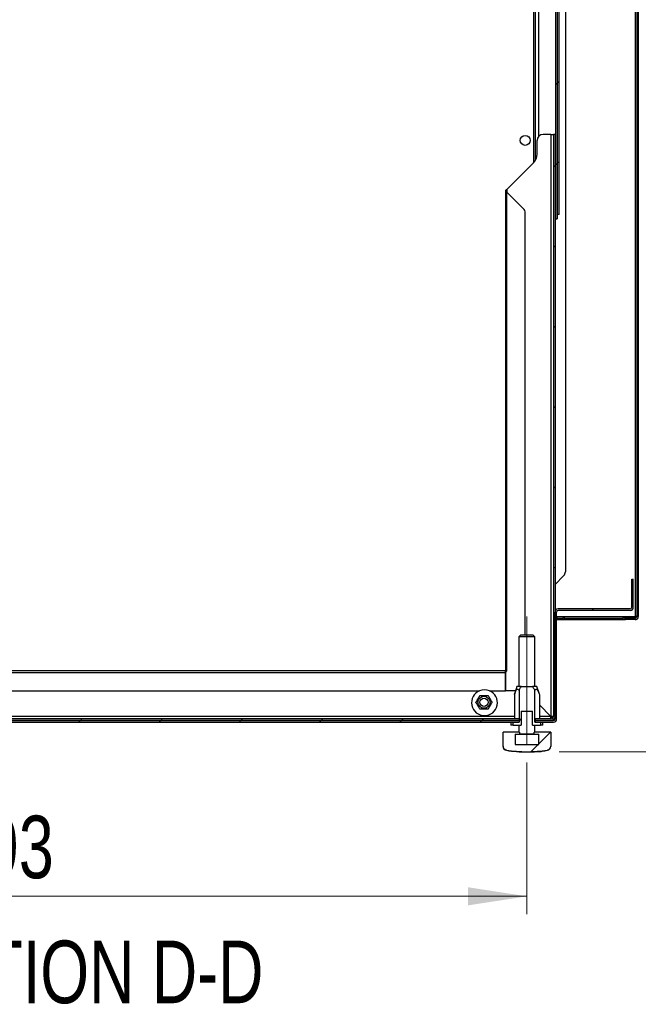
# Paper-space layout 'Specification Drawing' of a CAD drawing. Header units: millimetres. Extents: x 0 to 420, y 0 to 297.
# Tile 17 of 36: x 93 to 128, y 171 to 226. Entities that reach past the tile are written whole.
import ezdxf

# ---------------------------------------------------------------- set-up
doc = ezdxf.new("R2010")
doc.units = ezdxf.units.MM
doc.layers.add('BOARDER', color=7, linetype='Continuous', lineweight=25)
doc.styles.add('SLDTEXTSTYLE1', font='TXT', dxfattribs={"width": 0.75})
doc.styles.add('SLDTEXTSTYLE4', font='TXT', dxfattribs={"width": 0.692308})
doc.dimstyles.new('SLDDIMSTYLE3', dxfattribs={"dimtxt": 3.5, "dimasz": 3.302, "dimexe": 0, "dimexo": 0.0625, "dimgap": 0.875, "dimtad": 1, "dimlfac": 9, "dimrnd": 1e-09, "dimzin": 12, "dimdsep": 46, "dimtxsty": 'SLDTEXTSTYLE1', "dimsah": 1, "dimcen": 0.09, "dimadec": 0, "dimazin": 3, "dimtfac": 1, "dimtofl": 0, "dimtmove": 0, "dimatfit": 3, "dimfxl": 0, "dimfrac": 2, "dimtolj": 1, "dimtzin": 12, "dimarcsym": 0})
doc.dimstyles.new('SLDDIMSTYLE4', dxfattribs={"dimtxt": 3.5, "dimasz": 3.302, "dimexe": 0, "dimexo": 0.0625, "dimgap": 0.875, "dimtad": 1, "dimdec": 0, "dimlfac": 9, "dimrnd": 1e-09, "dimzin": 12, "dimdsep": 46, "dimtxsty": 'SLDTEXTSTYLE1', "dimsah": 1, "dimcen": 0.09, "dimadec": 0, "dimazin": 3, "dimtfac": 1, "dimtdec": 0, "dimtofl": 0, "dimtmove": 0, "dimatfit": 3, "dimfxl": 0, "dimfrac": 2, "dimtolj": 1, "dimtzin": 12, "dimarcsym": 0})

# ---------------------------------------------------------------- blocks, each defined once
blk = doc.blocks.new('_D')
at = {"color": 7, "linetype": 'Continuous', "lineweight": 0}
for p, q in [((126.379, 276.361), (140.585, 276.361)), ((139.585, 276.361), (139.585, 184.916)), ((123.628, 184.916), (140.585, 184.916))]:
    blk.add_line(p, q, dxfattribs=at)
at = {"color": 7, "linetype": 'Continuous', "lineweight": 18}
for points in [[(139.585, 276.361), (139.077, 273.059), (140.093, 273.059)], [(139.585, 184.916), (140.093, 188.218), (139.077, 188.218)]]:
    blk.add_solid(points, dxfattribs=at)
at = {"color": 7, "linetype": 'Continuous', "lineweight": 18, "char_height": 3.5, "attachment_point": 1, "rotation": 90}
for s, insert, style in [('Machine Height', (135.068, 215.89), 'SLDTEXTSTYLE1'), ('820 to 850 mm', (140.624, 217.58), 'SLDTEXTSTYLE4')]:
    blk.add_mtext(s, dxfattribs=dict(at, insert=insert, style=style))
blk = doc.blocks.new('_D_3')
at = {"color": 7, "linetype": 'Continuous', "lineweight": 0}
for p, q in [((67.02, 184.307), (67.02, 175.83)), ((121.828, 184.313), (121.828, 175.83)), ((121.828, 176.83), (67.02, 176.83))]:
    blk.add_line(p, q, dxfattribs=at)
at = {"color": 7, "linetype": 'Continuous', "lineweight": 18}
for points in [[(67.02, 176.83), (70.322, 176.322), (70.322, 177.338)], [(121.828, 176.83), (118.526, 177.338), (118.526, 176.322)]]:
    blk.add_solid(points, dxfattribs=at)
at = {"color": 7, "linetype": 'Continuous', "lineweight": 18, "insert": (89.509, 181.342), "char_height": 3.5, "attachment_point": 1, "style": 'SLDTEXTSTYLE1'}
blk.add_mtext('493', dxfattribs=at)

psp = doc.layouts.new('Specification Drawing')

# ---------------------------------------------------------------- hatches: boundary and pattern name
at = {"layer": 'BOARDER', "linetype": 'Continuous', "lineweight": 18}
h = psp.add_hatch(dxfattribs=at)
h.set_pattern_fill('ANSI31', color=256, style=0)
edge = h.paths.add_edge_path(flags=0)
edge.add_line((127.8773, 192.3902), (127.3329, 192.3902))
edge.add_line((127.3329, 192.3902), (127.3329, 192.3013))
edge.add_line((127.3329, 192.3013), (127.8773, 192.3013))
edge.add_arc((127.8773, 192.4791), 0.1778, 270, 360)
edge.add_line((128.0551, 192.4791), (128.0551, 275.6791))
edge.add_arc((127.8773, 275.6791), 0.1778, 0, 90)
edge.add_line((127.8773, 275.8569), (127.1107, 275.8569))
edge.add_line((127.1107, 275.8569), (127.1107, 275.768))
edge.add_line((127.1107, 275.768), (127.8773, 275.768))
edge.add_arc((127.8773, 275.6791), 0.0889, 0, 90, ccw=False)
edge.add_line((127.9662, 275.6791), (127.9662, 192.4791))
edge.add_arc((127.8773, 192.4791), 0.0889, 270, 360, ccw=False)
h = psp.add_hatch(dxfattribs=at)
h.set_pattern_fill('ANSI31', color=256, style=0)
h.paths.add_polyline_path([(123.5107, 214.7186), (123.5107, 215.3407), (123.5107, 268.2867), (123.4218, 268.2867), (123.4218, 215.3407), (123.4218, 214.7186)], flags=0)
h = psp.add_hatch(dxfattribs=at)
h.set_pattern_fill('ANSI31', color=256, style=0)
h.paths.add_polyline_path([(123.6329, 214.9509), (123.6329, 268.3145), (123.544, 268.3145), (123.544, 214.9509)], flags=0)
h = psp.add_hatch(dxfattribs=at)
h.set_pattern_fill('ANSI32', color=256, angle=3e-322, style=0)
edge = h.paths.add_edge_path(flags=0)
edge.add_arc((121.7329, 219.1014), 0.2778, 0, 360)
h = psp.add_hatch(dxfattribs=at)
h.set_pattern_fill('ANSI31', color=256, style=0)
edge = h.paths.add_edge_path(flags=0)
edge.add_line((123.3995, 219.4348), (123.3107, 219.4348))
edge.add_line((123.3107, 219.4348), (123.3107, 186.8903))
edge.add_arc((123.1662, 186.8903), 0.1444, 270, 360, ccw=False)
edge.add_line((123.1662, 186.7459), (122.3162, 186.7459))
edge.add_line((122.3162, 186.7459), (122.3162, 186.657))
edge.add_line((122.3162, 186.657), (123.1662, 186.657))
edge.add_arc((123.1662, 186.8903), 0.2333, 270, 360)
edge.add_line((123.3995, 186.8903), (123.3995, 219.4348))
h = psp.add_hatch(dxfattribs=at)
h.set_pattern_fill('ANSI31', color=256, style=0)
edge = h.paths.add_edge_path(flags=0)
edge.add_arc((127.5995, 192.9903), 0.1778, 270, 360)
edge.add_line((127.7773, 192.9903), (127.7773, 194.5681))
edge.add_line((127.7773, 194.5681), (127.6884, 194.5681))
edge.add_line((127.6884, 194.5681), (127.6884, 192.9903))
edge.add_arc((127.5995, 192.9903), 0.0889, 270, 360, ccw=False)
edge.add_line((127.5995, 192.9014), (123.5773, 192.9014))
edge.add_arc((123.5773, 192.7237), 0.1778, 90, 180)
edge.add_line((123.3995, 192.7237), (123.3995, 186.7459))
edge.add_arc((123.3107, 186.7459), 0.0889, 270, 360, ccw=False)
edge.add_line((123.3107, 186.657), (122.3013, 186.657))
edge.add_line((122.3013, 186.657), (122.3013, 186.5681))
edge.add_line((122.3013, 186.5681), (123.3107, 186.5681))
edge.add_arc((123.3107, 186.7459), 0.1778, 270, 360)
edge.add_line((123.4884, 186.7459), (123.4884, 192.7237))
edge.add_arc((123.5773, 192.7237), 0.0889, 90, 180, ccw=False)
edge.add_line((123.5773, 192.8125), (127.5995, 192.8125))
h = psp.add_hatch(dxfattribs=at)
h.set_pattern_fill('ANSI32', color=256, angle=3e-322, style=0)
edge = h.paths.add_edge_path(flags=0)
edge.add_line((122.1456, 188.5681), (121.5042, 188.5681))
edge.add_spline(control_points=[(121.5042, 188.5681), (121.4802, 188.5255), (121.4576, 188.4821), (121.4358, 188.4383), (121.4191, 188.4049), (121.4029, 188.3711), (121.3871, 188.3373)], knot_values=[0.0249782, 0.0249782, 0.0249782, 0.0249782, 0.0263141, 0.0263141, 0.0263141, 0.0273344, 0.0273344, 0.0273344, 0.0273344], weights=[1, 1, 1, 1, 1, 1, 1], degree=3, periodic=0)
edge.add_line((121.3871, 188.3373), (121.3871, 186.5681))
edge.add_line((121.3871, 186.5681), (121.0599, 186.5681))
edge.add_line((121.0599, 186.5681), (121.0599, 186.4014))
edge.add_line((121.0599, 186.4014), (121.5029, 186.4014))
edge.add_line((121.5029, 186.4014), (121.5029, 187.1792))
edge.add_line((121.5029, 187.1792), (122.147, 187.1792))
edge.add_line((122.147, 187.1792), (122.147, 186.4014))
edge.add_line((122.147, 186.4014), (122.5899, 186.4014))
edge.add_line((122.5899, 186.4014), (122.5899, 186.5681))
edge.add_line((122.5899, 186.5681), (122.2628, 186.5681))
edge.add_line((122.2628, 186.5681), (122.2628, 188.3373))
edge.add_spline(control_points=[(122.2628, 188.3373), (122.2505, 188.3635), (122.238, 188.3897), (122.2253, 188.4157), (122.2, 188.4671), (122.1737, 188.5181), (122.1456, 188.5681)], knot_values=[0.0142591, 0.0142591, 0.0142591, 0.0142591, 0.0150397, 0.0150397, 0.0150397, 0.0165853, 0.0165853, 0.0165853, 0.0165853], weights=[1, 1, 1, 1, 1, 1, 1], degree=3, periodic=0)
h = psp.add_hatch(dxfattribs=at)
h.set_pattern_fill('ANSI31', color=256, style=0)
h.paths.add_polyline_path([(121.3867, 186.5681), (121.3867, 186.657), (67.468, 186.657), (67.468, 186.5681)], flags=0)
h = psp.add_hatch(dxfattribs=at)
h.set_pattern_fill('ANSI31', color=256, style=0)
h.paths.add_polyline_path([(121.4273, 186.657), (121.4273, 186.7459), (67.4829, 186.7459), (67.4829, 186.657)], flags=0)
h = psp.add_hatch(dxfattribs=at)
h.set_pattern_fill('ANSI31', color=256, style=0)
edge = h.paths.add_edge_path(flags=0)
edge.add_arc((121.8249, 191.9014), 6.9853, 260.54469, 279.45531)
edge.add_spline(control_points=[(122.9725, 185.011), (122.9929, 185.0144), (123.0131, 185.0208), (123.0318, 185.0297), (123.0458, 185.0364), (123.0591, 185.0446), (123.0713, 185.054), (123.0911, 185.0692), (123.1085, 185.088), (123.1221, 185.1089), (123.1357, 185.1298), (123.1459, 185.1533), (123.1518, 185.1775), (123.1561, 185.1948), (123.1583, 185.2128), (123.1583, 185.2307)], knot_values=[0.0115448, 0.0115448, 0.0115448, 0.0115448, 0.012105, 0.012105, 0.012105, 0.0125186, 0.0125186, 0.0125186, 0.0131914, 0.0131914, 0.0131914, 0.0138642, 0.0138642, 0.0138642, 0.0143459, 0.0143459, 0.0143459, 0.0143459], weights=[1, 1, 1, 1, 1, 1, 1, 1, 1, 1, 1, 1, 1, 1, 1, 1], degree=3, periodic=0)
edge.add_line((123.1583, 185.2307), (123.1583, 186.0125))
edge.add_line((123.1583, 186.0125), (122.2354, 186.0125))
edge.add_line((122.2354, 186.0125), (122.2354, 185.9014))
edge.add_line((122.2354, 185.9014), (121.4144, 185.9014))
edge.add_line((121.4144, 185.9014), (121.4144, 186.0125))
edge.add_line((121.4144, 186.0125), (120.4916, 186.0125))
edge.add_line((120.4916, 186.0125), (120.4916, 185.2307))
edge.add_spline(control_points=[(120.4916, 185.2307), (120.4916, 185.2231), (120.492, 185.2154), (120.4928, 185.2078), (120.4953, 185.183), (120.5022, 185.1582), (120.5129, 185.1356), (120.5235, 185.113), (120.5382, 185.0919), (120.5557, 185.0742), (120.5732, 185.0564), (120.594, 185.0414), (120.6164, 185.0305), (120.6305, 185.0236), (120.6453, 185.0183), (120.6604, 185.0145), (120.666, 185.0131), (120.6717, 185.0119), (120.6774, 185.011)], knot_values=[0.0098749, 0.0098749, 0.0098749, 0.0098749, 0.0100797, 0.0100797, 0.0100797, 0.0107543, 0.0107543, 0.0107543, 0.0114286, 0.0114286, 0.0114286, 0.0121017, 0.0121017, 0.0121017, 0.0125191, 0.0125191, 0.0125191, 0.0126738, 0.0126738, 0.0126738, 0.0126738], weights=[1, 1, 1, 1, 1, 1, 1, 1, 1, 1, 1, 1, 1, 1, 1, 1, 1, 1, 1], degree=3, periodic=0)
h = psp.add_hatch(dxfattribs=at)
h.set_pattern_fill('ANSI31', color=256, style=0)
h.paths.add_polyline_path([(121.1674, 185.9014), (121.1674, 185.3125), (122.4882, 185.3125), (122.4882, 185.9014)], flags=0)

# ---------------------------------------------------------------- linework, layer by layer
at = {"color": 7, "linetype": 'Continuous', "lineweight": 25}
for p, q in [((127.8773, 275.7569), (127.8773, 192.4791)), ((127.9662, 275.6791), (127.9662, 192.4791)), ((128.0551, 275.6791), (128.0551, 192.4791)), ((122.3107, 217.9911), (122.3107, 268.2137)), ((123.4218, 268.2867), (123.4218, 215.3407)), ((123.5107, 268.2867), (123.5107, 215.3407)), ((123.544, 214.9509), (123.544, 268.3145)), ((123.6329, 214.9509), (123.6329, 268.3145)), ((123.9773, 267.6328), (123.9773, 194.9839)), ((123.1662, 219.4348), (122.7329, 219.4348)), ((123.1662, 219.4348), (123.1662, 186.8919)), ((123.1662, 219.4348), (123.3107, 219.4348)), ((123.3995, 219.4348), (123.3107, 219.4348)), ((123.3107, 219.4348), (123.3107, 186.8903)), ((123.3995, 219.4348), (123.3995, 186.8903)), ((122.3995, 218.3237), (122.3995, 219.1014)), ((120.7107, 216.3586), (122.2043, 217.8522)), ((120.6215, 216.2815), (120.6215, 189.4363)), ((120.7107, 216.3586), (120.7107, 216.2043)), ((120.7107, 189.4363), (120.7107, 216.2043)), ((120.7107, 216.2043), (121.6352, 215.2797)), ((123.4218, 215.3407), (123.4218, 214.7186)), ((123.5107, 215.3407), (123.5107, 214.7186)), ((121.7329, 191.457), (121.7329, 215.044)), ((123.6329, 214.9509), (123.544, 214.9509)), ((123.4218, 214.7186), (123.5107, 214.7186)), ((123.3995, 194.2681), (123.8797, 194.7482)), ((127.6884, 192.9903), (127.6884, 194.5681)), ((127.6884, 194.5681), (127.7773, 194.5681)), ((127.7773, 192.9903), (127.7773, 194.5681)), ((123.3995, 186.7459), (123.3995, 192.7237)), ((123.4884, 186.7459), (123.4884, 192.7237)), ((127.5995, 192.9014), (123.5773, 192.9014)), ((127.5995, 192.8125), (123.5773, 192.8125)), ((123.5372, 192.3902), (123.4884, 192.3902)), ((123.4884, 192.3013), (123.5372, 192.3013)), ((123.5372, 192.3013), (123.5372, 192.3902)), ((123.5372, 192.3902), (123.8285, 192.3902)), ((123.5372, 192.3013), (123.8285, 192.3013)), ((123.8285, 192.3902), (123.8285, 192.3013)), ((123.9464, 192.3902), (123.8285, 192.3902)), ((123.8285, 192.3013), (123.9464, 192.3013)), ((123.9464, 192.3013), (123.9464, 192.3902)), ((123.9464, 192.3902), (127.1646, 192.3902)), ((123.9464, 192.3013), (127.1646, 192.3013)), ((127.1646, 192.3902), (127.1646, 192.3013)), ((127.3313, 192.3902), (127.1646, 192.3902)), ((127.1646, 192.3013), (127.3313, 192.3013)), ((127.3313, 192.3013), (127.3313, 192.3902)), ((127.3313, 192.3902), (127.3329, 192.3902)), ((127.3313, 192.3013), (127.3329, 192.3013)), ((127.3329, 192.3902), (127.3329, 192.3013)), ((127.8773, 192.3902), (127.3329, 192.3902)), ((127.8773, 192.3013), (127.3329, 192.3013)), ((127.9662, 192.4791), (127.8773, 192.4791)), ((121.4916, 191.457), (121.3805, 191.3459)), ((121.3805, 191.3459), (121.3805, 188.5681)), ((122.2694, 191.3459), (121.3805, 191.3459)), ((121.4916, 191.457), (122.1583, 191.457)), ((122.2694, 191.3459), (122.1583, 191.457)), ((122.2694, 188.5681), (122.2694, 191.3459)), ((120.6218, 189.435), (68.2884, 189.435)), ((120.7107, 189.4363), (120.6215, 189.4363)), ((120.6218, 189.3459), (120.6218, 189.435)), ((120.622, 189.3459), (120.622, 189.4348)), ((120.7093, 189.4348), (120.622, 189.4348)), ((120.6329, 189.3459), (120.7107, 189.4363)), ((68.2884, 189.3459), (120.6218, 189.3459)), ((120.6218, 189.3459), (120.6218, 188.3237)), ((120.6218, 189.3459), (120.622, 189.3459)), ((120.6329, 188.3237), (120.6329, 189.3459)), ((69.7329, 188.3237), (119.1773, 188.3237)), ((119.7329, 188.3237), (120.6218, 188.3237)), ((121.1907, 188.3237), (120.6329, 188.3237)), ((121.2701, 188.5681), (121.1257, 188.1237)), ((121.5042, 188.5681), (121.2701, 188.5681)), ((121.3871, 188.3373), (121.3871, 186.5681)), ((121.5042, 188.5681), (122.1456, 188.5681)), ((122.3797, 188.5681), (122.1456, 188.5681)), ((122.2628, 186.5681), (122.2628, 188.3373)), ((122.522, 188.1303), (122.3797, 188.5681)), ((121.1257, 188.1237), (121.1257, 186.7459)), ((122.5242, 188.1237), (122.5242, 186.7459)), ((123.1662, 186.8919), (122.5242, 187.5339)), ((122.5242, 187.5308), (123.1646, 186.8903)), ((67.468, 186.657), (121.3867, 186.657)), ((121.4273, 186.7459), (67.4829, 186.7459)), ((121.4273, 186.657), (67.4829, 186.657)), ((121.3867, 186.657), (121.3867, 186.5681)), ((121.4273, 186.7459), (121.4273, 186.657)), ((121.5029, 187.1792), (122.147, 187.1792)), ((121.5029, 187.1792), (121.5029, 186.4014)), ((122.147, 186.4014), (122.147, 187.1792)), ((122.3013, 186.5681), (122.3013, 186.657)), ((122.3013, 186.657), (123.3107, 186.657)), ((122.3162, 186.657), (122.3162, 186.7459)), ((123.1662, 186.7459), (122.3162, 186.7459)), ((123.1662, 186.657), (122.3162, 186.657)), ((123.1647, 186.8853), (123.2668, 186.7867)), ((123.2698, 186.7897), (123.1712, 186.8919)), ((67.468, 186.5681), (121.3867, 186.5681)), ((120.936, 186.5681), (120.936, 186.4014)), ((121.0599, 186.4014), (120.936, 186.4014)), ((121.0599, 186.4014), (121.0599, 186.5681)), ((121.0599, 186.5681), (121.3871, 186.5681)), ((121.0599, 186.4014), (121.5029, 186.4014)), ((121.3805, 186.4014), (121.3805, 186.0125)), ((122.147, 186.4014), (122.5899, 186.4014)), ((122.2628, 186.5681), (122.5899, 186.5681)), ((122.2694, 186.0125), (122.2694, 186.4014)), ((122.3013, 186.5681), (123.3107, 186.5681)), ((122.5899, 186.5681), (122.5899, 186.4014)), ((122.7138, 186.4014), (122.5899, 186.4014)), ((122.7138, 186.4014), (122.7138, 186.5681)), ((120.4916, 185.2307), (120.4916, 186.0125)), ((121.4144, 186.0125), (120.4916, 186.0125)), ((121.1674, 185.9014), (121.1674, 185.3125)), ((121.1674, 185.9014), (122.4882, 185.9014)), ((121.4144, 186.0125), (121.4144, 185.9014)), ((122.2354, 185.9014), (121.4144, 185.9014)), ((122.2354, 185.9014), (122.2354, 186.0125)), ((123.1583, 186.0125), (122.2354, 186.0125)), ((122.4882, 185.3125), (122.4882, 185.9014)), ((123.1583, 186.0125), (123.1583, 185.2307)), ((120.4916, 185.2153), (120.4916, 185.2307)), ((121.1674, 185.3125), (122.4882, 185.3125)), ((123.1583, 185.2307), (123.1583, 185.2153))]:
    psp.add_line(p, q, dxfattribs=at)
at = {"color": 8, "linetype": 'Continuous', "lineweight": 25}
for p, q in [((122.2218, 217.8704), (122.2218, 268.7692)), ((122.4884, 219.3281), (122.4884, 268.2137)), ((120.7107, 216.3586), (120.7107, 216.2043)), ((123.4884, 192.4791), (127.8773, 192.4791)), ((121.1257, 186.8903), (67.7195, 186.8903)), ((123.1646, 186.8903), (122.5242, 186.8903)), ((120.6774, 185.011), (120.6774, 184.9961)), ((122.9725, 184.9961), (122.9725, 185.011))]:
    psp.add_line(p, q, dxfattribs=at)
at = {"color": 7, "linetype": 'Continuous', "lineweight": 18}
for p, q in [((121.8278, 185.3125), (121.8278, 192.4789)), ((121.8249, 184.9161), (122.6279, 184.9161))]:
    psp.add_line(p, q, dxfattribs=at)
at = {"color": 7, "linetype": 'Continuous', "lineweight": 25}
for centre, radius in [((121.7329, 219.1014), 0.2778), ((119.4273, 187.6792), 0.3368), ((119.4273, 187.6792), 0.2297)]:
    psp.add_circle(centre, radius, dxfattribs=at)
for centre, radius, start, end in [((122.7329, 219.1014), 0.3333, 90, 180), ((121.7329, 218.3237), 0.6667, 315, 0), ((121.3995, 215.044), 0.3333, 0, 45), ((123.644, 194.9839), 0.3333, 315, 0), ((123.5773, 192.7237), 0.1778, 90, 180), ((123.5773, 192.7237), 0.0889, 90, 180), ((127.5995, 192.9903), 0.0889, 270, 0), ((127.5995, 192.9903), 0.1778, 270, 0), ((127.8773, 192.4791), 0.0889, 270, 360), ((127.8773, 192.4791), 0.1778, 270, 0), ((119.4551, 187.657), 0.7222, 112.61986, 67.38014), ((119.4551, 187.657), 0.7222, 67.38014, 112.61986), ((123.1662, 186.8903), 0.2333, 270, 0), ((123.1662, 186.8903), 0.1444, 270, 0), ((123.3107, 186.7459), 0.0889, 270, 0), ((123.3107, 186.7459), 0.1778, 270, 0), ((120.7138, 185.2153), 0.2222, 180, 260.56466), ((121.8249, 191.9014), 6.9853, 260.54469, 279.45531), ((121.8249, 191.9014), 7, 260.56466, 270.00237), ((121.8249, 191.9014), 7, 270.00237, 279.43534), ((122.936, 185.2153), 0.2222, 279.43534, 0)]:
    psp.add_arc(centre, radius, start, end, dxfattribs=at)
for points, knots in [([(120.7107, 216.3586), (120.7007, 216.3531), (120.6793, 216.3414), (120.6504, 216.3232), (120.629, 216.3043), (120.6196, 216.2854), (120.6236, 216.2664), (120.6403, 216.2475), (120.6674, 216.2286), (120.6929, 216.2141), (120.7075, 216.2061), (120.7107, 216.2043)], [0, 0, 0, 0, 0.1067419, 0.229414, 0.3521165, 0.4748189, 0.5975213, 0.7202235, 0.8429257, 0.9656277, 1, 1, 1, 1]), ([(127.8773, 192.4791), (127.8772, 192.4551), (127.877, 192.4223), (127.8768, 192.3966), (127.8768, 192.3897)], [0, 0, 0, 0, 0.729605, 1, 1, 1, 1]), ([(121.1257, 188.1237), (121.1323, 188.1433), (121.1604, 188.2274), (121.2034, 188.3328), (121.2615, 188.4019), (121.301, 188.4163), (121.3383, 188.4019), (121.3665, 188.3705), (121.3822, 188.3452), (121.3871, 188.3373)], [0, 0, 0, 0, 0.1075642, 0.4599541, 0.6053054, 0.7112488, 0.8169777, 0.9429356, 1, 1, 1, 1]), ([(121.3871, 188.3373), (121.403, 188.3711), (121.4399, 188.4491), (121.481, 188.5251), (121.5042, 188.5681)], [0, 0, 0, 0, 0.4333791, 1, 1, 1, 1]), ([(122.1456, 188.5681), (122.1728, 188.5176), (122.2136, 188.4416), (122.2504, 188.3635), (122.2628, 188.3373)], [0, 0, 0, 0, 0.6641689, 1, 1, 1, 1]), ([(122.2628, 188.3373), (122.2733, 188.3535), (122.2958, 188.3883), (122.3366, 188.4167), (122.3812, 188.4076), (122.432, 188.3529), (122.48, 188.2529), (122.51, 188.165), (122.5242, 188.1237)], [0, 0, 0, 0, 0.1200876, 0.2581247, 0.3794216, 0.5163068, 0.7726251, 1, 1, 1, 1]), ([(118.9783, 187.6792), (118.9793, 187.681), (118.9816, 187.685), (119.0015, 187.7194), (119.0335, 187.7749), (119.0658, 187.8308), (119.0964, 187.8839), (119.1257, 187.9346), (119.1571, 187.9889), (119.1823, 188.0327), (119.1995, 188.0624), (119.2017, 188.0662), (119.2028, 188.0681)], [0, 0, 0, 0, 0.1032625, 0.2280154, 0.3467682, 0.4533376, 0.4998215, 0.5940504, 0.6880743, 0.7858598, 0.8945808, 1, 1, 1, 1]), ([(119.2028, 188.0681), (119.2054, 188.0681), (119.2107, 188.0681), (119.2527, 188.0681), (119.3158, 188.0681), (119.3915, 188.0681), (119.4649, 188.0681), (119.5302, 188.0681), (119.5865, 188.0681), (119.6299, 188.0681), (119.6497, 188.0681), (119.6513, 188.0681), (119.6518, 188.0681)], [0, 0, 0, 0, 0.11615865, 0.23248716, 0.35056996, 0.45666567, 0.55063674, 0.63999083, 0.73341504, 0.83635565, 0.9501902, 1, 1, 1, 1]), ([(119.6518, 188.0681), (119.6532, 188.0658), (119.6558, 188.0613), (119.6768, 188.0249), (119.7083, 187.9702), (119.7462, 187.9046), (119.7829, 187.8411), (119.8156, 187.7845), (119.8437, 187.7358), (119.8654, 187.6982), (119.8753, 187.6811), (119.8761, 187.6796), (119.8764, 187.6792)], [0, 0, 0, 0, 0.11615865, 0.23248716, 0.35056996, 0.45666567, 0.55063674, 0.63999083, 0.73341504, 0.83635565, 0.9501902, 1, 1, 1, 1]), ([(119.2028, 187.2903), (119.2015, 187.2926), (119.1989, 187.2971), (119.1778, 187.3335), (119.1463, 187.3882), (119.1084, 187.4538), (119.0718, 187.5173), (119.0391, 187.5739), (119.0109, 187.6226), (118.9892, 187.6602), (118.9793, 187.6773), (118.9785, 187.6788), (118.9783, 187.6792)], [0, 0, 0, 0, 0.1161586, 0.2324872, 0.35057, 0.4566657, 0.5506367, 0.6399908, 0.733415, 0.8363556, 0.9501902, 1, 1, 1, 1]), ([(119.6518, 187.2903), (119.6492, 187.2903), (119.644, 187.2903), (119.602, 187.2903), (119.5388, 187.2903), (119.4631, 187.2903), (119.3898, 187.2903), (119.3244, 187.2903), (119.2681, 187.2903), (119.2247, 187.2903), (119.2049, 187.2903), (119.2033, 187.2903), (119.2028, 187.2903)], [0, 0, 0, 0, 0.1161586, 0.2324872, 0.35057, 0.4566657, 0.5506367, 0.6399908, 0.733415, 0.8363556, 0.9501902, 1, 1, 1, 1]), ([(119.8764, 187.6792), (119.8753, 187.6774), (119.873, 187.6734), (119.8532, 187.639), (119.8211, 187.5836), (119.7889, 187.5276), (119.7582, 187.4745), (119.7289, 187.4238), (119.6976, 187.3695), (119.6723, 187.3257), (119.6551, 187.296), (119.6529, 187.2922), (119.6518, 187.2903)], [0, 0, 0, 0, 0.10326252, 0.22801536, 0.34676819, 0.45333759, 0.49982145, 0.5940504, 0.68807427, 0.78585983, 0.89458078, 1, 1, 1, 1]), ([(123.3107, 186.657), (123.3105, 186.6583), (123.3103, 186.6611), (123.3099, 186.6809), (123.3096, 186.7008), (123.3095, 186.7105)], [0, 0, 0, 0, 0.3385416, 0.6770832, 1, 1, 1, 1]), ([(123.3995, 186.7459), (123.3982, 186.746), (123.3955, 186.7463), (123.3754, 186.7467), (123.3552, 186.7469), (123.3452, 186.747)], [0, 0, 0, 0, 0.3355004, 0.6710007, 1, 1, 1, 1]), ([(120.4916, 185.2307), (120.4918, 185.2231), (120.4929, 185.1904), (120.5091, 185.1338), (120.5526, 185.0712), (120.6069, 185.0323), (120.6507, 185.0161), (120.6717, 185.0121), (120.6774, 185.011)], [0, 0, 0, 0, 0.0735143, 0.3139975, 0.5543475, 0.7942782, 0.9443927, 1, 1, 1, 1]), ([(122.9725, 185.011), (122.9927, 185.0161), (123.0281, 185.0249), (123.0804, 185.0579), (123.1254, 185.1065), (123.1539, 185.1699), (123.157, 185.2128), (123.1583, 185.2307)], [0, 0, 0, 0, 0.19975674, 0.3485005, 0.58830906, 0.82810256, 1, 1, 1, 1])]:
    psp.add_open_spline(points, degree=3, knots=knots, dxfattribs=at)
for points in [[(127.8773, 192.4791), (127.8772, 192.4674), (127.8769, 192.4441), (127.8765, 192.4148), (127.8761, 192.3942), (127.8759, 192.3915), (127.8757, 192.3902)], [(123.1662, 186.7459), (123.1661, 186.748), (123.1658, 186.7524), (123.1654, 186.7858), (123.165, 186.8335), (123.1648, 186.8714), (123.1646, 186.8903)], [(123.3107, 186.8903), (123.3085, 186.8904), (123.3041, 186.8907), (123.2707, 186.8911), (123.223, 186.8915), (123.1851, 186.8918), (123.1662, 186.8919)]]:
    psp.add_open_spline(points, degree=3, dxfattribs=at)

# ---------------------------------------------------------------- texts
at = {"layer": 'BOARDER', "insert": (95.6838, 174.3537), "char_height": 3.5, "attachment_point": 2, "style": 'SLDTEXTSTYLE1'}
psp.add_mtext('SECTION D-D', dxfattribs=at)

# ---------------------------------------------------------------- dimensions: what is measured, and where the dimension line sits
at = {"color": 7, "linetype": 'Continuous', "lineweight": 18}
dim = psp.add_linear_dim(base=(145.1358, 184.9161), p1=(125.3792, 276.3605), p2=(122.6279, 184.9161), angle=90, text='Machine Height', dimstyle='SLDDIMSTYLE3', dxfattribs=at)
dim.commit()
dim.dimension.update_dxf_attribs({"geometry": '_D', "text_midpoint": (145.1358, 233.9714), "dimtype": 160})
dim = psp.add_linear_dim(base=(67.0203, 176.8304), p1=(121.8278, 185.3125), p2=(67.0203, 185.307), dimstyle='SLDDIMSTYLE4', dxfattribs=at)
dim.commit()
dim.dimension.update_dxf_attribs({"geometry": '_D_3', "text_midpoint": (93.3881, 176.8304), "dimtype": 160})

doc.saveas('drawing.dxf')
